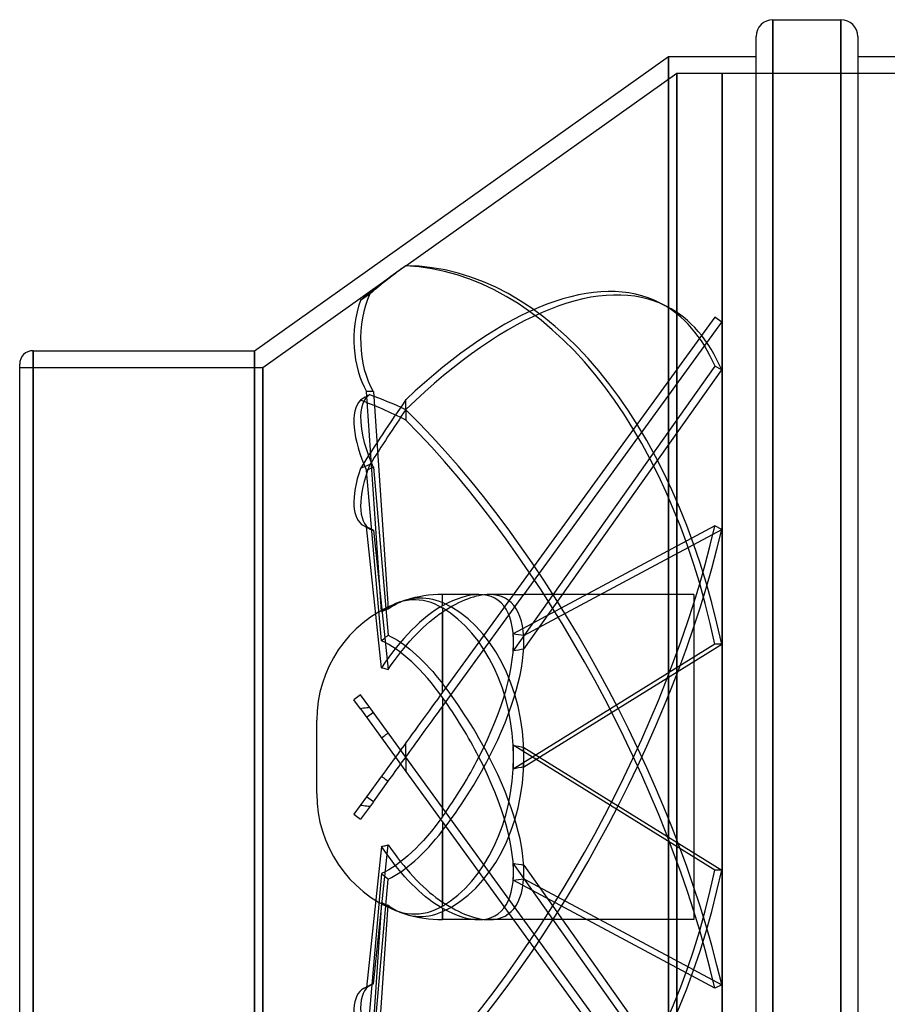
# Model space of a CAD drawing. Header units: millimetres. Extents: x -152 to 152, y -100 to 88.
# Tile 2 of 4: x -152 to -48, y -30 to 88. Entities that reach past the tile are written whole.
import ezdxf

# ---------------------------------------------------------------- set-up
doc = ezdxf.new("R2010")
doc.units = ezdxf.units.MM
doc.layers.add('HIDDEN', color=7, linetype='Continuous')
doc.layers.add('THICK', color=7, linetype='Continuous')

msp = doc.modelspace()

# ---------------------------------------------------------------- linework, layer by layer
at = {"layer": 'HIDDEN'}
for p, q in [((-61.63, 88), (-61.63, 0)), ((-53.51, 88), (-53.51, 0)), ((-74.1, 83.6), (-74.1, -83.6)), ((-105.43, 58.63), (-73.1, 81.6)), ((-73.1, 81.6), (-67.68, 81.6)), ((-73.1, 81.6), (-73.1, -81.6)), ((-73.1, -81.6), (-73.1, 81.6)), ((-67.68, 81.6), (-67.68, 81.6)), ((-67.68, 81.6), (-67.68, 81.6)), ((-67.68, 81.6), (-67.68, 81.6)), ((-67.68, 81.6), (-67.68, 81.6)), ((-67.68, 81.6), (-67.68, 81.6)), ((-67.68, 81.6), (-67.68, 81.6)), ((-67.68, 81.6), (-67.68, 81.6)), ((-67.68, 81.6), (-67.68, 81.6)), ((-67.68, 81.6), (-67.68, 81.6)), ((-67.68, 81.6), (-67.68, 81.6)), ((-67.68, 81.6), (-67.68, 81.6)), ((-67.68, 81.6), (-67.68, 81.6)), ((-67.68, 81.6), (-67.68, 81.6)), ((-67.68, 81.6), (-67.68, 81.6)), ((-67.68, 81.6), (-67.68, 81.6)), ((-67.68, 81.6), (-67.68, 81.6)), ((-67.68, 81.6), (-67.68, 81.6)), ((-67.68, 81.6), (-67.68, 81.6)), ((-67.68, 81.6), (-67.68, 81.6)), ((-67.68, 81.6), (-67.68, 81.6)), ((-67.68, 81.6), (-67.68, 81.6)), ((-67.68, 81.6), (-67.68, 81.6)), ((-67.68, 81.6), (-67.68, 81.6)), ((-67.68, 81.6), (-67.68, 81.6)), ((-67.68, 81.6), (-67.68, 81.6)), ((-67.68, 81.6), (-67.68, 81.6)), ((-67.68, 81.6), (-67.68, 81.6)), ((-67.68, 81.6), (-67.68, 81.6)), ((-67.68, 81.6), (-67.68, 81.6)), ((-67.68, 81.6), (-67.68, 81.6)), ((-67.68, 81.6), (-67.68, 81.6)), ((-67.68, 81.6), (-67.68, 81.6)), ((-67.68, 81.6), (-67.68, 81.6)), ((-67.68, 81.6), (-67.68, 81.6)), ((-67.68, 81.6), (-67.68, 81.6)), ((-67.68, 81.6), (-67.68, 81.6)), ((-67.68, 81.6), (-67.68, 81.6)), ((-67.68, 81.6), (73.1, 81.6)), ((-67.68, 81.6), (-67.68, 81.6)), ((-67.68, 81.6), (-67.68, 81.6)), ((-67.68, 81.6), (-67.68, 81.6)), ((-67.68, 81.6), (-67.68, 81.6)), ((-67.68, 81.6), (-67.68, 81.6)), ((-67.68, 81.6), (-67.68, 81.6)), ((-67.68, 81.6), (-67.68, 81.6)), ((-67.68, 81.6), (-67.68, 81.6)), ((-67.68, 81.6), (-67.68, 81.6)), ((-67.68, 81.6), (-67.68, 81.6)), ((-67.68, 81.6), (-67.68, 81.6)), ((-67.68, 81.6), (-67.68, 81.6)), ((-67.68, 81.6), (-67.68, 81.6)), ((-67.68, 81.6), (-67.68, 81.6)), ((-67.68, 81.6), (-67.68, 81.6)), ((-67.68, 81.6), (-67.68, 81.6)), ((-67.68, 81.6), (-67.68, 81.6)), ((-67.68, 81.6), (-67.68, 81.6)), ((-67.68, 81.6), (-67.68, 81.6)), ((-67.68, 81.6), (-67.68, 81.6)), ((-67.68, 81.6), (-67.68, -81.6)), ((-67.68, 81.6), (-67.68, 81.6)), ((-67.68, 81.6), (-67.68, 81.6)), ((-67.68, 81.6), (-67.68, 81.6)), ((-67.68, 81.6), (-67.68, 81.6)), ((-67.68, 81.6), (-67.68, 81.6)), ((-67.68, 81.6), (-67.68, 81.6)), ((-67.68, 81.6), (-67.68, 81.6)), ((-67.68, 81.6), (-67.68, 81.6)), ((-67.68, 81.6), (-67.68, 81.6)), ((-67.68, 81.6), (-67.68, 81.6)), ((-67.68, 81.6), (-67.68, 81.6)), ((-67.68, 81.6), (-67.68, 81.6)), ((-67.68, 81.6), (-67.68, 81.6)), ((-67.68, 81.6), (-67.68, 81.6)), ((-67.68, 81.6), (-67.68, 81.6)), ((-67.68, 81.6), (-67.68, 81.6)), ((-67.68, 81.6), (-67.68, 81.6)), ((-67.68, 81.6), (-67.68, 81.6)), ((-67.68, -81.6), (-67.68, 81.6)), ((-122.5, 46.5), (-106.67, 57.75)), ((-105.42, 58.64), (-105.42, 58.64)), ((-105.42, 58.64), (-105.42, 58.63)), ((-105.42, 58.63), (-105.42, 58.63)), ((-105.42, 58.63), (-105.42, 58.63)), ((-105.42, 58.63), (-105.41, 58.62)), ((-105.41, 58.62), (-105.41, 58.62)), ((-109.72, 55.27), (-109.9, 55.14)), ((-110.66, 54.61), (-110.85, 54.47)), ((-110.47, 54.74), (-110.66, 54.61)), ((-110.28, 54.87), (-110.47, 54.74)), ((-110.09, 55), (-110.28, 54.87)), ((-109.9, 55.14), (-110.09, 55)), ((-75.09, 54.19), (-74.28, 53.78)), ((-68.54, 52.48), (-92.61, 19.35)), ((-91.36, 19.37), (-67.73, 51.89)), ((-67.73, 51.89), (-68.54, 52.48)), ((-149.9, 48.5), (-149.9, 0)), ((-123.5, 48.5), (-123.5, -48.5)), ((-151.5, 46.5), (-122.5, 46.5)), ((-122.5, 46.5), (-122.5, -46.5)), ((-122.5, -46.5), (-122.5, 46.5)), ((-68.54, 46.64), (-92.61, 12.67)), ((-91.36, 12.88), (-67.73, 46.22)), ((-67.73, 46.22), (-68.54, 46.64)), ((-108.32, 17.37), (-110.11, 43.62)), ((-109.3, 43.62), (-110.11, 43.62)), ((-109.3, 43.62), (-107.53, 17.69)), ((-110.66, 42.71), (-110.85, 42.59)), ((-110.47, 42.82), (-110.66, 42.71)), ((-110.28, 42.94), (-110.47, 42.82)), ((-110.09, 43.04), (-110.28, 42.94)), ((-109.91, 43.15), (-110.09, 43.04)), ((-109.72, 43.25), (-109.91, 43.15)), ((-105.42, 42.28), (-105.41, 42.48)), ((-105.41, 42.48), (-105.41, 42.67)), ((-105.42, 42.08), (-105.42, 42.28)), ((-105.42, 41.88), (-105.42, 42.08)), ((-105.42, 41.68), (-105.42, 41.88)), ((-105.42, 41.48), (-105.42, 41.68)), ((-105.42, 41.45), (-105.42, 41.25)), ((-105.42, 41.25), (-105.42, 41.04)), ((-105.42, 41.04), (-105.42, 40.84)), ((-105.42, 40.84), (-105.42, 40.63)), ((-105.42, 40.63), (-105.41, 40.43)), ((-105.41, 40.43), (-105.41, 40.22)), ((-110.66, 34.51), (-110.85, 34.45)), ((-110.47, 34.59), (-110.66, 34.51)), ((-110.28, 34.66), (-110.47, 34.59)), ((-110.09, 34.74), (-110.28, 34.66)), ((-109.3, 34.61), (-110.11, 34.19)), ((-108.32, 13.89), (-110.11, 34.19)), ((-109.91, 34.82), (-110.09, 34.74)), ((-109.72, 34.91), (-109.91, 34.82)), ((-109.3, 34.61), (-107.53, 14.56)), ((-110.48, 27.62), (-109.67, 27.21)), ((-108.32, 10.67), (-110.11, 27.49)), ((-109.3, 27.07), (-110.11, 27.49)), ((-109.3, 27.07), (-107.53, 10.46)), ((-68.54, 27.58), (-92.61, 14.69)), ((-91.36, 14.51), (-67.73, 27.16)), ((-67.73, 27.16), (-68.54, 27.58)), ((-105.43, 18.75), (-105.05, 18.85)), ((-105.05, 18.85), (-104.65, 18.93)), ((-104.65, 18.93), (-104.24, 18.99)), ((-104.24, 18.99), (-103.83, 19.01)), ((-103.83, 19.01), (-103.42, 19.01)), ((-103.42, 19.01), (-103.02, 18.98)), ((-103.02, 18.98), (-102.64, 18.93)), ((-102.64, 18.93), (-102.25, 18.85)), ((-102.25, 18.85), (-101.85, 18.74)), ((-101.05, 18.05), (-101.05, 19.4)), ((-101.05, 6.03), (-91.34, 19.4)), ((-96.7, 19.4), (-101.05, 19.4)), ((-92.61, 19.35), (-101.05, 7.73)), ((-92.57, 19.4), (-95.47, 19.4)), ((-71.05, 19.4), (-91.34, 19.4)), ((-71.05, 19.4), (-71.05, 0)), ((-107.77, 17.75), (-108.04, 17.57)), ((-107.8, 17.59), (-107.67, 17.64)), ((-107.49, 17.91), (-107.77, 17.75)), ((-107.67, 17.64), (-107.53, 17.69)), ((-107.53, 17.69), (-107.18, 17.93)), ((-107.21, 18.06), (-107.49, 17.91)), ((-106.93, 18.19), (-107.21, 18.06)), ((-107.18, 17.93), (-106.83, 18.14)), ((-106.66, 18.31), (-106.93, 18.19)), ((-106.83, 18.14), (-106.48, 18.33)), ((-106.21, 18.47), (-106.66, 18.31)), ((-106.48, 18.33), (-106.12, 18.49)), ((-105.74, 18.61), (-106.21, 18.47)), ((-106.12, 18.49), (-105.77, 18.63)), ((-105.77, 18.63), (-105.43, 18.75)), ((-105.25, 18.7), (-105.74, 18.61)), ((-104.76, 18.75), (-105.25, 18.7)), ((-104.29, 18.76), (-104.76, 18.75)), ((-103.83, 18.74), (-104.29, 18.76)), ((-103.37, 18.67), (-103.83, 18.74)), ((-102.88, 18.57), (-103.37, 18.67)), ((-102.4, 18.43), (-102.88, 18.57)), ((-101.93, 18.24), (-102.4, 18.43)), ((-101.48, 18.03), (-101.93, 18.24)), ((-101.47, 17.8), (-101.91, 17.52)), ((-101.85, 18.74), (-101.45, 18.6)), ((-101.05, 17.79), (-101.48, 18.03)), ((-101.05, 18.05), (-101.47, 17.8)), ((-101.45, 18.6), (-101.05, 18.44)), ((-101.05, 17.79), (-101.05, 8.77)), ((-108.04, 17.57), (-108.32, 17.37)), ((-108.32, 17.37), (-108.19, 17.43)), ((-108.19, 17.43), (-108.06, 17.49)), ((-108.06, 17.49), (-107.93, 17.54)), ((-107.93, 17.54), (-107.8, 17.59)), ((-103.33, 16.45), (-103.79, 16.05)), ((-102.85, 16.84), (-103.33, 16.45)), ((-102.38, 17.2), (-102.85, 16.84)), ((-101.91, 17.52), (-102.38, 17.2)), ((-102.22, 16.45), (-101.83, 16.75)), ((-101.83, 16.75), (-101.44, 17.04)), ((-101.44, 17.04), (-101.05, 17.3)), ((-101.05, 7.73), (-101.05, 17.3)), ((-104.24, 15.63), (-104.7, 15.18)), ((-103.79, 16.05), (-104.24, 15.63)), ((-103.75, 15.08), (-103.35, 15.46)), ((-103.35, 15.46), (-102.97, 15.81)), ((-102.97, 15.81), (-102.6, 16.14)), ((-102.6, 16.14), (-102.22, 16.45)), ((-108.19, 14.01), (-108.06, 14.12)), ((-108.06, 14.12), (-107.93, 14.23)), ((-107.93, 14.23), (-107.8, 14.34)), ((-107.8, 14.34), (-107.67, 14.45)), ((-107.67, 14.45), (-107.53, 14.56)), ((-107.53, 14.56), (-107.17, 14.37)), ((-107.17, 14.37), (-106.79, 14.17)), ((-106.79, 14.17), (-106.42, 13.94)), ((-105.66, 14.15), (-106.13, 13.61)), ((-105.18, 14.68), (-105.66, 14.15)), ((-104.7, 15.18), (-105.18, 14.68)), ((-104.94, 13.82), (-104.55, 14.26)), ((-104.55, 14.26), (-104.15, 14.68)), ((-104.15, 14.68), (-103.75, 15.08)), ((-108.32, 13.89), (-108.19, 14.01)), ((-107.88, 13.68), (-108.32, 13.89)), ((-107.44, 13.44), (-107.88, 13.68)), ((-107.01, 13.17), (-107.44, 13.44)), ((-106.57, 12.88), (-107.01, 13.17)), ((-106.57, 13.06), (-107.01, 12.51)), ((-106.13, 13.61), (-106.57, 13.06)), ((-106.42, 13.94), (-106.05, 13.7)), ((-106.05, 13.7), (-105.68, 13.44)), ((-106.05, 12.5), (-105.68, 12.95)), ((-105.68, 13.44), (-105.32, 13.17)), ((-105.68, 12.95), (-105.32, 13.39)), ((-105.32, 13.39), (-104.94, 13.82)), ((-105.32, 13.17), (-104.94, 12.87)), ((-68.54, 13.48), (-92.61, -1.43)), ((-91.36, -1.16), (-67.73, 13.48)), ((-67.73, 13.48), (-68.54, 13.48)), ((-107.44, 11.93), (-107.88, 11.31)), ((-107.01, 12.51), (-107.44, 11.93)), ((-106.79, 11.52), (-106.42, 12.02)), ((-106.13, 12.55), (-106.57, 12.88)), ((-106.42, 12.02), (-106.05, 12.5)), ((-105.66, 12.18), (-106.13, 12.55)), ((-105.18, 11.78), (-105.66, 12.18)), ((-104.7, 11.35), (-105.18, 11.78)), ((-104.94, 12.87), (-104.55, 12.54)), ((-104.55, 12.54), (-104.15, 12.18)), ((-104.15, 12.18), (-103.75, 11.81)), ((-103.75, 11.81), (-103.35, 11.42)), ((-107.88, 11.31), (-108.32, 10.67)), ((-108.32, 10.67), (-108.19, 10.64)), ((-108.19, 10.64), (-108.06, 10.61)), ((-108.06, 10.61), (-107.93, 10.58)), ((-107.93, 10.58), (-107.8, 10.54)), ((-107.53, 10.46), (-107.17, 11)), ((-107.17, 11), (-106.79, 11.52)), ((-104.24, 10.9), (-104.7, 11.35)), ((-103.79, 10.44), (-104.24, 10.9)), ((-103.35, 11.42), (-102.97, 11.02)), ((-102.97, 11.02), (-102.6, 10.62)), ((-102.6, 10.62), (-102.22, 10.2)), ((-107.8, 10.54), (-107.67, 10.5)), ((-107.67, 10.5), (-107.53, 10.46)), ((-103.33, 9.95), (-103.79, 10.44)), ((-102.85, 9.41), (-103.33, 9.95)), ((-102.38, 8.85), (-102.85, 9.41)), ((-102.22, 10.2), (-101.83, 9.74)), ((-101.83, 9.74), (-101.44, 9.27)), ((-101.91, 8.27), (-102.38, 8.85)), ((-101.47, 7.69), (-101.91, 8.27)), ((-101.44, 9.27), (-101.05, 8.77)), ((-110.82, 7.41), (-111.63, 6.83)), ((-109.72, 5.9), (-110.82, 7.41)), ((-101.35, 7.31), (-101.66, 6.89)), ((-101.05, 7.11), (-101.47, 7.69)), ((-101.05, 7.73), (-101.35, 7.31)), ((-101.05, 7.11), (-101.05, 0)), ((-110.85, 5.76), (-111.63, 6.83)), ((-109.9, 5.89), (-110.09, 5.87)), ((-109.72, 5.9), (-109.9, 5.89)), ((-105.42, -0.02), (-109.72, 5.9)), ((-102.32, 5.99), (-102.66, 5.52)), ((-101.99, 6.44), (-102.32, 5.99)), ((-101.66, 6.89), (-101.99, 6.44)), ((-101.29, 5.7), (-101.05, 6.03)), ((-101.05, 0), (-101.05, 6.03)), ((-110.66, 5.79), (-110.85, 5.76)), ((-110.85, 5.76), (-105.41, -1.73)), ((-110.47, 5.83), (-110.66, 5.79)), ((-110.28, 5.85), (-110.47, 5.83)), ((-110.09, 5.87), (-110.28, 5.85)), ((-109.3, 5.33), (-110.11, 4.74)), ((-103, 5.05), (-103.34, 4.58)), ((-102.66, 5.52), (-103, 5.05)), ((-102.03, 4.68), (-101.79, 5.02)), ((-101.79, 5.02), (-101.54, 5.36)), ((-101.54, 5.36), (-101.29, 5.7)), ((-116.05, 0), (-116.05, 4.4)), ((-104, 3.68), (-104.32, 3.23)), ((-103.67, 4.12), (-104, 3.68)), ((-103.34, 4.58), (-103.67, 4.12)), ((-102.98, 3.37), (-102.75, 3.69)), ((-102.75, 3.69), (-102.51, 4.02)), ((-102.51, 4.02), (-102.28, 4.34)), ((-102.28, 4.34), (-102.03, 4.68)), ((-108.32, 2.28), (-108.19, 2.38)), ((-108.19, 2.38), (-108.06, 2.48)), ((-108.06, 2.48), (-107.93, 2.58)), ((-107.93, 2.58), (-107.8, 2.69)), ((-107.8, 2.69), (-107.67, 2.79)), ((-107.67, 2.79), (-107.53, 2.89)), ((-104.65, 2.77), (-105, 2.3)), ((-104.32, 3.23), (-104.65, 2.77)), ((-103.97, 2.02), (-103.72, 2.36)), ((-103.72, 2.36), (-103.47, 2.7)), ((-103.47, 2.7), (-103.22, 3.04)), ((-103.22, 3.04), (-102.98, 3.37)), ((-105.68, 1.35), (-106.02, 0.89)), ((-105.34, 1.83), (-105.68, 1.35)), ((-105.42, 1.16), (-105.41, 1.45)), ((-105.41, 1.45), (-105.41, 1.73)), ((-105, 2.3), (-105.34, 1.83)), ((-104.72, 0.98), (-104.47, 1.32)), ((-104.47, 1.32), (-104.22, 1.67)), ((-104.22, 1.67), (-103.97, 2.02)), ((-68.54, -13.48), (-92.61, 1.43)), ((-149.9, 0), (-149.9, -48.5)), ((-106.67, 0), (-106.94, -0.37)), ((-106.35, 0.43), (-106.67, 0)), ((-106.02, 0.89), (-106.35, 0.43)), ((-105.43, 0), (-105.2, 0.32)), ((-105.42, 0.88), (-105.42, 1.16)), ((-105.42, 0.59), (-105.42, 0.88)), ((-105.42, 0.31), (-105.42, 0.59)), ((-105.42, 0.02), (-105.42, 0.31)), ((-105.2, 0.32), (-104.96, 0.65)), ((-104.96, 0.65), (-104.72, 0.98)), ((-101.05, 0), (-101.05, -6.03)), ((-91.36, 1.16), (-67.73, -13.48)), ((-71.05, 0), (-71.05, -19.4)), ((-61.63, 0), (-61.63, -88)), ((-53.51, 0), (-53.51, -88)), ((-116.05, -4.4), (-116.05, 0)), ((-107.49, -1.13), (-107.77, -1.52)), ((-107.21, -0.75), (-107.49, -1.13)), ((-106.94, -0.37), (-107.21, -0.75)), ((-106.48, -1.44), (-106.27, -1.15)), ((-106.27, -1.15), (-106.06, -0.86)), ((-106.06, -0.86), (-105.85, -0.57)), ((-105.85, -0.57), (-105.64, -0.28)), ((-105.64, -0.28), (-105.43, 0)), ((-67.73, -51.89), (-105.42, -0.02)), ((-105.42, -0.02), (-105.42, -0.31)), ((-105.42, -0.31), (-105.42, -0.59)), ((-105.42, -0.59), (-105.42, -0.88)), ((-105.42, -0.88), (-105.42, -1.16)), ((-105.42, -1.16), (-105.41, -1.45)), ((-101.05, -7.11), (-101.05, 0)), ((-108.32, -2.28), (-110.11, -4.74)), ((-108.05, -1.9), (-108.32, -2.28)), ((-108.32, -2.28), (-108.19, -2.38)), ((-107.77, -1.52), (-108.05, -1.9)), ((-107.33, -2.61), (-107.11, -2.32)), ((-107.11, -2.32), (-106.9, -2.02)), ((-106.9, -2.02), (-106.69, -1.73)), ((-106.69, -1.73), (-106.48, -1.44)), ((-105.41, -1.45), (-105.41, -1.73)), ((-105.41, -1.73), (-68.54, -52.48)), ((-109.3, -5.33), (-107.53, -2.89)), ((-108.19, -2.38), (-108.06, -2.48)), ((-108.06, -2.48), (-107.93, -2.58)), ((-107.93, -2.58), (-107.8, -2.69)), ((-107.8, -2.69), (-107.67, -2.79)), ((-107.67, -2.79), (-107.53, -2.89)), ((-107.53, -2.89), (-107.33, -2.61)), ((-110.11, -4.74), (-111.63, -6.83)), ((-110.66, -5.79), (-110.85, -5.76)), ((-109.3, -5.33), (-110.82, -7.41)), ((-110.47, -5.83), (-110.66, -5.79)), ((-110.28, -5.85), (-110.47, -5.83)), ((-110.09, -5.87), (-110.28, -5.85)), ((-109.3, -5.33), (-110.11, -4.74)), ((-109.9, -5.89), (-110.09, -5.87)), ((-111.63, -6.83), (-110.82, -7.41)), ((-109.72, -5.9), (-109.9, -5.89)), ((-101.47, -7.69), (-101.91, -8.27)), ((-101.05, -7.11), (-101.47, -7.69)), ((-101.05, -7.73), (-101.05, -17.3)), ((-102.38, -8.85), (-102.85, -9.41)), ((-101.91, -8.27), (-102.38, -8.85)), ((-101.88, -9.8), (-101.46, -9.3)), ((-101.46, -9.3), (-101.05, -8.77)), ((-101.05, -17.79), (-101.05, -8.77)), ((-109.3, -27.07), (-107.53, -10.46)), ((-107.93, -10.58), (-107.8, -10.54)), ((-107.8, -10.54), (-107.67, -10.5)), ((-107.67, -10.5), (-107.53, -10.46)), ((-107.53, -10.46), (-107.17, -11)), ((-103.79, -10.44), (-104.24, -10.9)), ((-103.33, -9.95), (-103.79, -10.44)), ((-102.85, -9.41), (-103.33, -9.95)), ((-102.69, -10.73), (-102.29, -10.28)), ((-102.29, -10.28), (-101.88, -9.8)), ((-108.32, -10.67), (-110.11, -27.49)), ((-108.32, -10.67), (-108.19, -10.64)), ((-107.93, -11.24), (-108.32, -10.67)), ((-108.19, -10.64), (-108.06, -10.61)), ((-108.06, -10.61), (-107.93, -10.58)), ((-107.54, -11.79), (-107.93, -11.24)), ((-107.17, -11), (-106.79, -11.52)), ((-106.79, -11.52), (-106.42, -12.02)), ((-104.7, -11.35), (-105.18, -11.78)), ((-104.24, -10.9), (-104.7, -11.35)), ((-103.93, -11.98), (-103.5, -11.57)), ((-103.5, -11.57), (-103.09, -11.15)), ((-103.09, -11.15), (-102.69, -10.73)), ((-107.15, -12.32), (-107.54, -11.79)), ((-106.77, -12.82), (-107.15, -12.32)), ((-106.57, -12.88), (-107.01, -13.17)), ((-106.38, -13.3), (-106.77, -12.82)), ((-106.13, -12.55), (-106.57, -12.88)), ((-106.42, -12.02), (-106.05, -12.5)), ((-105.66, -12.18), (-106.13, -12.55)), ((-106.05, -12.5), (-105.68, -12.95)), ((-105.18, -11.78), (-105.66, -12.18)), ((-105.18, -13.06), (-104.77, -12.73)), ((-104.77, -12.73), (-104.35, -12.37)), ((-104.35, -12.37), (-103.93, -11.98)), ((-68.54, -46.64), (-92.61, -12.67)), ((-91.36, -12.88), (-67.73, -46.22)), ((-108.32, -13.89), (-110.11, -34.19)), ((-107.88, -13.68), (-108.32, -13.89)), ((-108.32, -13.89), (-108.19, -14.01)), ((-108.19, -14.01), (-108.06, -14.12)), ((-107.44, -13.44), (-107.88, -13.68)), ((-107.01, -13.17), (-107.44, -13.44)), ((-106.75, -14.14), (-106.35, -13.9)), ((-105.97, -13.79), (-106.38, -13.3)), ((-106.35, -13.9), (-105.96, -13.64)), ((-105.55, -14.27), (-105.97, -13.79)), ((-105.96, -13.64), (-105.57, -13.36)), ((-105.68, -12.95), (-105.32, -13.39)), ((-105.57, -13.36), (-105.18, -13.06)), ((-105.32, -13.39), (-104.94, -13.82)), ((-104.94, -13.82), (-104.55, -14.26)), ((-67.73, -13.48), (-68.54, -13.48)), ((-109.3, -34.61), (-107.53, -14.56)), ((-108.06, -14.12), (-107.93, -14.23)), ((-107.93, -14.23), (-107.8, -14.34)), ((-107.8, -14.34), (-107.67, -14.45)), ((-107.67, -14.45), (-107.53, -14.56)), ((-107.53, -14.56), (-107.14, -14.36)), ((-107.14, -14.36), (-106.75, -14.14)), ((-105.13, -14.74), (-105.55, -14.27)), ((-104.7, -15.18), (-105.13, -14.74)), ((-104.29, -15.58), (-104.7, -15.18)), ((-104.55, -14.26), (-104.15, -14.68)), ((-104.15, -14.68), (-103.75, -15.08)), ((-103.75, -15.08), (-103.35, -15.46)), ((-68.54, -27.58), (-92.61, -14.69)), ((-91.36, -14.51), (-67.73, -27.16)), ((-103.89, -15.96), (-104.29, -15.58)), ((-103.48, -16.32), (-103.89, -15.96)), ((-103.07, -16.67), (-103.48, -16.32)), ((-103.35, -15.46), (-102.97, -15.81)), ((-102.97, -15.81), (-102.6, -16.14)), ((-102.6, -16.14), (-102.22, -16.45)), ((-102.22, -16.45), (-101.83, -16.75)), ((-108.32, -17.37), (-110.11, -43.62)), ((-108.04, -17.57), (-108.32, -17.37)), ((-108.32, -17.37), (-108.19, -17.43)), ((-108.19, -17.43), (-108.06, -17.49)), ((-108.06, -17.49), (-107.93, -17.54)), ((-107.77, -17.75), (-108.04, -17.57)), ((-107.93, -17.54), (-107.8, -17.59)), ((-107.8, -17.59), (-107.67, -17.64)), ((-102.64, -17), (-103.07, -16.67)), ((-102.23, -17.31), (-102.64, -17)), ((-101.82, -17.59), (-102.23, -17.31)), ((-101.83, -16.75), (-101.44, -17.04)), ((-101.42, -17.83), (-101.82, -17.59)), ((-101.44, -17.04), (-101.05, -17.3)), ((-109.3, -43.62), (-107.53, -17.69)), ((-107.49, -17.91), (-107.77, -17.75)), ((-107.67, -17.64), (-107.53, -17.69)), ((-107.53, -17.69), (-107.18, -17.93)), ((-107.21, -18.06), (-107.49, -17.91)), ((-106.93, -18.19), (-107.21, -18.06)), ((-107.18, -17.93), (-106.83, -18.14)), ((-106.66, -18.31), (-106.93, -18.19)), ((-106.83, -18.14), (-106.48, -18.33)), ((-106.21, -18.47), (-106.66, -18.31)), ((-106.48, -18.33), (-106.13, -18.49)), ((-105.74, -18.61), (-106.21, -18.47)), ((-106.13, -18.49), (-105.78, -18.63)), ((-105.78, -18.63), (-105.43, -18.75)), ((-105.25, -18.7), (-105.74, -18.61)), ((-105.43, -18.75), (-105.05, -18.85)), ((-104.76, -18.75), (-105.25, -18.7)), ((-104.29, -18.76), (-104.76, -18.75)), ((-103.83, -18.74), (-104.29, -18.76)), ((-103.37, -18.67), (-103.83, -18.74)), ((-102.88, -18.57), (-103.37, -18.67)), ((-102.4, -18.43), (-102.88, -18.57)), ((-101.93, -18.24), (-102.4, -18.43)), ((-102.25, -18.85), (-101.85, -18.74)), ((-101.48, -18.03), (-101.93, -18.24)), ((-101.85, -18.74), (-101.45, -18.6)), ((-101.05, -17.79), (-101.48, -18.03)), ((-101.45, -18.6), (-101.05, -18.44)), ((-101.05, -18.05), (-101.42, -17.83)), ((-101.05, -18.05), (-101.05, -19.4)), ((-101.05, -19.4), (-101.05, -18.44)), ((-105.05, -18.85), (-104.65, -18.93)), ((-104.65, -18.93), (-104.24, -18.99)), ((-104.24, -18.99), (-103.83, -19.01)), ((-103.83, -19.01), (-103.42, -19.01)), ((-103.42, -19.01), (-103.02, -18.98)), ((-103.02, -18.98), (-102.64, -18.93)), ((-102.64, -18.93), (-102.25, -18.85)), ((-96.7, -19.4), (-101.05, -19.4)), ((-92.57, -19.4), (-95.47, -19.4)), ((-71.05, -19.4), (-91.34, -19.4)), ((-110.48, -27.62), (-109.67, -27.21)), ((-109.3, -27.07), (-110.11, -27.49)), ((-67.73, -27.16), (-68.54, -27.58))]:
    msp.add_line(p, q, dxfattribs=at)
for centre, start, end in [((-101.05, 4.4), 90, 106.9852), ((-101.05, 4.4), 111.9959, 180), ((-101.05, -4.4), 180, 248.0041), ((-101.05, -4.4), 253.0148, 270)]:
    msp.add_arc(centre, 15, start, end, dxfattribs=at)
for centre, major_axis, ratio, start_param, end_param in [((-77.14, 0), (0, -67.43), 0.848317, -2.599152, -2.511302), ((-75.45, 0), (0, 68.45), 0.848317, 0.54244, 0.63106), ((-77.14, 0), (0, -67.43), 0.848317, -2.62463, -2.599152), ((-75.45, 0), (0, 68.45), 0.848317, 0.542112, 0.54244), ((-105.65, -10), (0, 68.64), 0.587785, -1.22173, -0.005697), ((-105.65, -7.28), (31.37, 61.05), 0.415627, 0.000005, 0.884884), ((-106.45, -10), (0, -68.64), 0.587785, 1.919862, 3.115712), ((-106.45, -6.86), (-31.37, -61.05), 0.415627, -3.14159, -2.276892), ((-105.65, 49.84), (0, 8.8), 0.587785, 0.905855, 2.356194), ((-106.45, 49.84), (0, -8.8), 0.587785, -2.125161, -0.785398), ((-106.45, -6.86), (-31.37, -61.05), 0.415627, 2.810444, 3.141595), ((-105.65, -7.28), (31.37, 61.05), 0.415627, -0.331149, 0.000005), ((-106.45, 35.03), (4.02, -7.83), 0.415627, -3.015742, -1.67598), ((-105.65, 35.45), (-4.02, 7.83), 0.415627, 0.015274, 1.465613), ((-77.14, 28.74), (51.34, 70.99), 0.35533, 1.631052, 1.744379), ((-77.14, -28.74), (51.34, -70.99), 0.35533, 2.544467, 2.657794), ((-75.45, -29.18), (52.12, -72.07), 0.35533, 2.569616, 2.658564), ((-75.45, 29.18), (52.12, 72.07), 0.35533, 1.656201, 1.745149), ((-105.65, -6.86), (-31.37, 61.05), 0.415627, -2.112312, -0.896279), ((-106.45, -7.28), (31.37, -61.05), 0.415627, 1.029281, 2.225131), ((-106.45, 35.45), (-4.02, -7.83), 0.415627, -1.23458, 0.000047), ((-105.65, 35.03), (4.02, 7.83), 0.415627, 1.796437, 3.141631), ((-106.45, 35.45), (-4.02, -7.83), 0.415627, 0.000047, 0.105183), ((-105.65, 35.03), (4.02, 7.83), 0.415627, -3.141554, -3.036409), ((-105.65, 6.86), (31.37, 61.05), 0.415627, -2.245314, -1.029281), ((-106.45, 7.28), (-31.37, -61.05), 0.415627, 0.916462, 2.112312), ((-106.67, 0), (-12.07, -18.83), 0.386472, -2.897543, -2.523324), ((-105.43, 0), (-12.07, -18.83), 0.386472, -2.897934, -2.429479), ((-106.67, 0), (-12.07, -18.83), 0.386472, 2.525365, 3.385643), ((-105.43, 0), (-12.07, -18.83), 0.386472, 2.539449, 3.385251), ((-59.31, 0), (94.52, -5.7), 0.196181, 1.92858, 1.942664), ((-105.43, 0), (0, 19.4), 0.726543, -1.570796, -0.316129), ((-106.67, 0), (0, -19.4), 0.726543, 1.570796, 2.731619), ((-106.67, 0), (12.07, 18.83), 0.386472, -1.327952, -0.468879), ((-105.43, 0), (12.07, 18.83), 0.386472, -1.327952, -0.482963), ((-59.31, 0), (94.52, -17.19), 0.095099, 1.934048, 1.948132), ((-59.31, 0), (94.52, 9.59), 0.178418, 1.898648, 1.912732), ((-105.43, 0), (-12.07, 18.83), 0.386472, -1.813641, -1.344372), ((-106.67, 0), (-12.07, 18.83), 0.386472, -1.813641, -1.438217), ((-106.67, 0), (0, -19.4), 0.726543, 1.570796, 1.644471), ((-59.31, 0), (-94.53, 18.67), 0.055799, 1.221777, 1.235862), ((-106.67, 0), (0, -19.4), 0.726543, 0.409974, 1.570796), ((-106.67, 0), (0, -19.4), 0.726543, 1.497122, 1.570796), ((-105.43, 0), (0, 19.4), 0.726543, -1.570796, -1.511206), ((-106.67, 0), (12.07, 18.83), 0.386472, -1.703376, -1.327952), ((-105.43, 0), (12.07, 18.83), 0.386472, -1.797221, -1.327952), ((-105.43, 0), (0, 19.4), 0.726543, -2.825464, -1.570796), ((-106.67, 0), (-12.07, 18.83), 0.386472, -2.672714, -1.813641), ((-105.43, 0), (-12.07, 18.83), 0.386472, -2.65863, -1.813641), ((-59.31, 0), (94.53, 18.67), 0.055799, 1.905731, 1.919815), ((-105.43, 0), (0, 19.4), 0.726543, -1.630387, -1.570796), ((-106.67, 0), (12.07, -18.83), 0.386472, -0.24405, 0.616228), ((-105.43, 0), (12.07, -18.83), 0.386472, -0.243659, 0.602144), ((-59.31, 0), (-94.52, 9.59), 0.178418, 1.228861, 1.242945), ((-105.65, 10), (0, 68.64), 0.587785, -3.135895, -1.919862), ((-106.45, 10), (0, -68.64), 0.587785, 0.02588, 1.22173), ((-59.31, 0), (-94.52, -17.19), 0.095099, 1.193461, 1.207545), ((-105.43, 0), (12.07, -18.83), 0.386472, -0.712114, -0.243659), ((-106.67, 0), (12.07, -18.83), 0.386472, -0.618269, -0.24405), ((-59.31, 0), (-94.52, -5.7), 0.196181, 1.198928, 1.213012), ((-106.45, -35.45), (4.02, -7.83), 0.415627, 3.141546, 4.376172), ((-105.65, -35.03), (-4.02, 7.83), 0.415627, -0.000039, 1.345156), ((-106.45, -35.45), (4.02, -7.83), 0.415627, 3.036409, 3.141546), ((-105.65, -35.03), (-4.02, 7.83), 0.415627, -0.105183, -0.000039)]:
    msp.add_ellipse(centre, major_axis=major_axis, ratio=ratio, start_param=start_param, end_param=end_param, dxfattribs=at)
at = {"layer": 'THICK'}
for p, q in [((-61.63, 0), (-61.63, 88)), ((-61.63, 88), (-53.51, 88)), ((-53.51, 0), (-53.51, 88)), ((-63.63, 0), (-63.63, 86)), ((-51.51, 86), (-51.51, 0)), ((-123.5, 48.5), (-74.1, 83.6)), ((-74.1, -83.6), (-74.1, 83.6)), ((-74.1, 83.6), (-63.63, 83.6)), ((-51.51, 83.6), (51.51, 83.6)), ((-149.9, 48.5), (-123.5, 48.5)), ((-149.9, 0), (-149.9, 48.5)), ((-123.5, -48.5), (-123.5, 48.5)), ((-151.5, 0), (-151.5, 46.9)), ((-149.9, -48.5), (-149.9, 0)), ((-51.51, 0), (-51.51, -86)), ((-151.5, -46.9), (-151.5, 0)), ((-63.63, -86), (-63.63, 0)), ((-61.63, -88), (-61.63, 0)), ((-53.51, -88), (-53.51, 0))]:
    msp.add_line(p, q, dxfattribs=at)
for centre, radius, start, end in [((-61.63, 86), 2, 90, 180), ((-53.51, 86), 2, 0, 89.9999), ((-149.9, 46.9), 1.6, 89.9998, 179.9999)]:
    msp.add_arc(centre, radius, start, end, dxfattribs=at)

doc.saveas('drawing.dxf')
